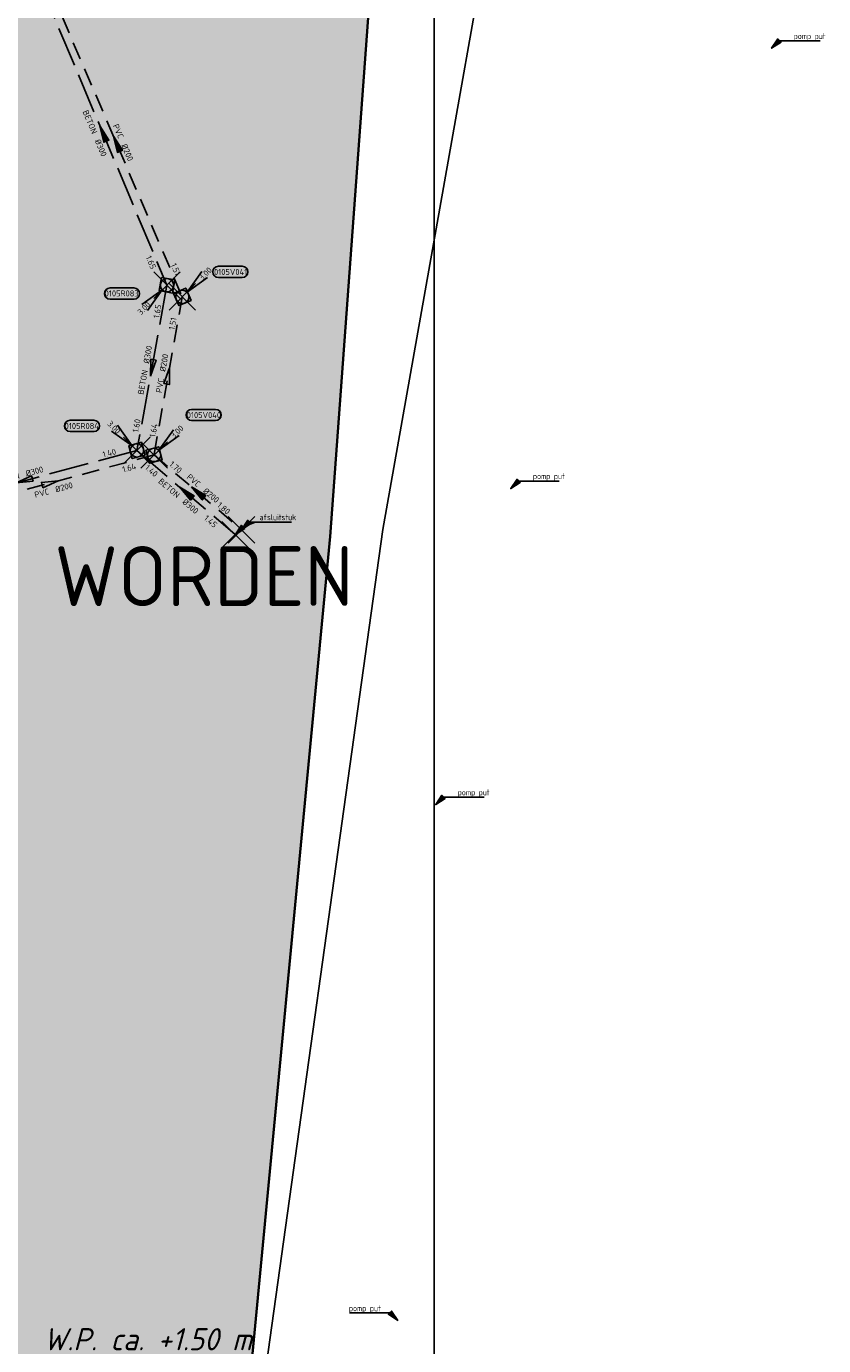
# Model space of a CAD drawing. Header units: metres. Extents: x 153214 to 171403, y 455965 to 463272.
# Tile 69 of 75: x 159009 to 159189, y 460456 to 460753. Entities that reach past the tile are written whole.
import ezdxf
from ezdxf.enums import TextEntityAlignment as Align

# ---------------------------------------------------------------- set-up
doc = ezdxf.new("R2010")
doc.units = ezdxf.units.M
doc.header["$PDMODE"] = 3
doc.header["$PDSIZE"] = 3
doc.linetypes.add('RI-DWA_PVC-SO', pattern=[6.4, 4, -2.4])
doc.linetypes.add('RI-HWA_BETON-SO', pattern=[11.4, 9, -2.4])
doc.layers.get('0').update_dxf_attribs({"lineweight": 25})
doc.layers.get('defpoints').update_dxf_attribs({"lineweight": 25})
for name, color, linetype in [('2025 hatch', 41, 'Continuous'), ('B-OI-RI-DWA_PUTNUMMER-S', 38, 'Continuous'), ('B-OI-RI-DWA_RIOOLLEIDING_PVC_200-G', 38, 'RI-DWA_PVC-SO'), ('B-OI-RI-HWA_PUTNUMMER-S', 154, 'Continuous'), ('B-OI-RI-HWA_RIOOLLEIDING_BETON_300-G', 154, 'RI-HWA_BETON-SO'), ('B-OI-T15-OPMERKINGEN', 124, 'Continuous'), ('B-RI-AP', 1, 'Continuous'), ('b-ri-t50-wp', 3, 'Continuous')]:
    doc.layers.add(name, color=color, linetype=linetype)
doc.layers.add('afsluitstuk', color=7, linetype='Continuous', plot=False)
doc.layers.add('inspectieput', color=7, linetype='Continuous', plot=False)
for name, color, linetype, lineweight in [('B-OI-RI-DWA_RIOOLPUT_INSPECTIEPUT-S', 38, 'Continuous', 25), ('B-OI-RI-DWA_STROOMRICHTING-S', 38, 'Continuous', 25), ('B-OI-RI-HWA_RIOOLPUT_INSPECTIEPUT-S', 154, 'Continuous', 25), ('B-OI-RI-HWA_STROOMRICHTING-S', 154, 'Continuous', 25), ('B-OI-RI-T18', 1, 'Continuous', 18), ('N-WE-RI-GRENS_WERK-G', 11, 'XX-WERKGRENS 1', 35), ('X-XX-AL-TEKENBLAD-KADER-G-OZ', 2, 'Continuous', 25)]:
    doc.layers.add(name, color=color, linetype=linetype, lineweight=lineweight)
doc.styles.add('NLCS-ISO', font='isocpeur.ttf')
doc.styles.add('NLCS-ISO-M750-T18_CURSIEF', font='NLCS-ISO.ttf', dxfattribs={"oblique": 15, "height": 1.35})
doc.styles.add('NLCS-ISO-M750-T35', font='NLCS-ISO.ttf', dxfattribs={"height": 2.625})
doc.styles.add('NLCS-ISO-M7500-T18', font='NLCS-ISO.ttf', dxfattribs={"height": 13.5})
doc.linetypes.add('XX-WERKGRENS 1', pattern='A,0,[137,NLCS.SHX,S=0.05,R=0,X=-0.55,Y=-0.675],-3', length=3)

# ---------------------------------------------------------------- blocks, each defined once
blk = doc.blocks.new('*U125')
at = {"ltscale": 0.1}
blk.add_hatch(color=256, dxfattribs=at).paths.add_polyline_path([(2.5, 0), (-2.5, -0.83), (-2.5, 0.83)])
at = {"ltscale": 0.1, "flags": 128}
blk.add_lwpolyline([(2.5, 0), (-2.5, -0.83), (-2.5, 0.83)], close=True, dxfattribs=at)
at = {"ltscale": 0.1, "style": 'NLCS-ISO'}
for tag, p in [('BOBL', (-23, -3.24)), ('MAT', (-1, -3.74))]:
    blk.add_attdef(tag, text='', height=1.8, dxfattribs=at).set_placement(p, align=Align.BOTTOM_RIGHT)
for tag, p in [('DIA', (1, -3.74)), ('BOBR', (22.05, -3.23))]:
    blk.add_attdef(tag, text='', height=1.8, dxfattribs=at).set_placement(p, align=Align.BOTTOM_LEFT)
at = {"layer": 'defpoints', "ltscale": 0.1, "style": 'NLCS-ISO', "flags": 1}
blk.add_attdef('JVA', text='', height=1.8, dxfattribs=at).set_placement((0, -1), align=Align.TOP_CENTER)
blk = doc.blocks.new('*U186')
at = {"ltscale": 0.1}
blk.add_hatch(color=256, dxfattribs=at).paths.add_polyline_path([(-2.5, 0), (2.5, -0.83), (2.5, 0.83)])
at = {"ltscale": 0.1, "flags": 128}
blk.add_lwpolyline([(-2.5, 0), (2.5, -0.83), (2.5, 0.83)], close=True, dxfattribs=at)
at = {"ltscale": 0.1, "style": 'NLCS-ISO'}
for tag, p in [('BOBL', (-7.95, 0)), ('MAT', (-1, 0.5))]:
    blk.add_attdef(tag, text='', height=1.8, dxfattribs=at).set_placement(p, align=Align.BOTTOM_RIGHT)
for tag, p in [('DIA', (1, 0.5)), ('BOBR', (7.01, 0))]:
    blk.add_attdef(tag, text='', height=1.8, dxfattribs=at).set_placement(p, align=Align.BOTTOM_LEFT)
at = {"layer": 'defpoints', "ltscale": 0.1, "style": 'NLCS-ISO', "flags": 1}
blk.add_attdef('JVA', text='', height=1.8, dxfattribs=at).set_placement((0, -1), align=Align.TOP_CENTER)
blk = doc.blocks.new('*U318')
at = {"ltscale": 0.1}
blk.add_hatch(color=256, dxfattribs=at).paths.add_polyline_path([(-2.5, 0), (2.5, -0.83), (2.5, 0.83)])
at = {"ltscale": 0.1, "flags": 128}
blk.add_lwpolyline([(-2.5, 0), (2.5, -0.83), (2.5, 0.83)], close=True, dxfattribs=at)
at = {"ltscale": 0.1, "style": 'NLCS-ISO'}
for tag, p in [('BOBL', (-40.78, 0)), ('MAT', (-1, 0.5))]:
    blk.add_attdef(tag, text='', height=1.8, dxfattribs=at).set_placement(p, align=Align.BOTTOM_RIGHT)
for tag, p in [('DIA', (1, 0.5)), ('BOBR', (39.84, -0.02))]:
    blk.add_attdef(tag, text='', height=1.8, dxfattribs=at).set_placement(p, align=Align.BOTTOM_LEFT)
at = {"layer": 'defpoints', "ltscale": 0.1, "style": 'NLCS-ISO', "flags": 1}
blk.add_attdef('JVA', text='', height=1.8, dxfattribs=at).set_placement((0, -1), align=Align.TOP_CENTER)
blk = doc.blocks.new('*U359')
at = {"ltscale": 0.1}
blk.add_hatch(color=256, dxfattribs=at).paths.add_polyline_path([(2.5, 0), (-2.5, -0.83), (-2.5, 0.83)])
at = {"ltscale": 0.1, "flags": 128}
blk.add_lwpolyline([(2.5, 0), (-2.5, -0.83), (-2.5, 0.83)], close=True, dxfattribs=at)
at = {"ltscale": 0.1, "style": 'NLCS-ISO'}
for tag, p in [('BOBL', (-14.81, 0)), ('MAT', (-1, 0.5))]:
    blk.add_attdef(tag, text='', height=1.8, dxfattribs=at).set_placement(p, align=Align.BOTTOM_RIGHT)
for tag, p in [('DIA', (1, 0.5)), ('BOBR', (13.86, 0))]:
    blk.add_attdef(tag, text='', height=1.8, dxfattribs=at).set_placement(p, align=Align.BOTTOM_LEFT)
at = {"layer": 'defpoints', "ltscale": 0.1, "style": 'NLCS-ISO', "flags": 1}
blk.add_attdef('JVA', text='', height=1.8, dxfattribs=at).set_placement((0, -1), align=Align.TOP_CENTER)
blk = doc.blocks.new('B-SRI-PUT_DWA-SO')
at = {"flags": 128}
blk.add_lwpolyline([(-2, 2), (2, 2), (2, -2), (-2, -2)], close=True, dxfattribs=at)
at = {"lineweight": -3, "flags": 128}
blk.add_lwpolyline([(2, -2), (2, 2), (-2, 2), (-2, -2)], close=True, dxfattribs=at)
at = {"lineweight": -3}
blk.add_circle((0, 0), 2, dxfattribs=at)
blk = doc.blocks.new('*U938')
for q in [(5.83, 7.6), (7.6, 5.83)]:
    blk.add_line((1.41, 1.41), q)
blk.add_lwpolyline([(18, 9.22), (10.85, 9.22, 1), (10.85, 5.84), (18, 5.84, 1)], format="xyb", close=True)
at = {"ltscale": 0.1, "style": 'NLCS-ISO'}
blk.add_attdef('PUTHGT', text='', height=1.8, rotation=45, dxfattribs=at).set_placement((5.39, 5.43), align=Align.MIDDLE_LEFT)
blk.add_attdef('PUTNR', text='', height=1.8, dxfattribs=at).set_placement((14.53, 7.5), align=Align.MIDDLE_CENTER)
blk = doc.blocks.new('*U367')
for q in [(5.83, 7.6), (7.6, 5.83)]:
    blk.add_line((1.41, 1.41), q)
blk.add_lwpolyline([(18.48, 13.72), (11.32, 13.72, 1), (11.32, 10.34), (18.48, 10.34, 1)], format="xyb", close=True)
at = {"ltscale": 0.1, "style": 'NLCS-ISO'}
blk.add_attdef('PUTHGT', text='', height=1.8, rotation=45, dxfattribs=at).set_placement((5.39, 5.43), align=Align.MIDDLE_LEFT)
blk.add_attdef('PUTNR', text='', height=1.8, dxfattribs=at).set_placement((15, 12), align=Align.MIDDLE_CENTER)
blk = doc.blocks.new('*U828')
at = {"ltscale": 0.1}
blk.add_hatch(color=256, dxfattribs=at).paths.add_polyline_path([(-2.5, 0), (2.5, -0.83), (2.5, 0.83)])
at = {"ltscale": 0.1, "flags": 128}
blk.add_lwpolyline([(-2.5, 0), (2.5, -0.83), (2.5, 0.83)], close=True, dxfattribs=at)
at = {"ltscale": 0.1, "style": 'NLCS-ISO'}
for tag, p in [('BOBL', (-25.76, 0)), ('MAT', (-1, 0.5))]:
    blk.add_attdef(tag, text='', height=1.8, dxfattribs=at).set_placement(p, align=Align.BOTTOM_RIGHT)
for tag, p in [('DIA', (1, 0.5)), ('BOBR', (24.81, -0.01))]:
    blk.add_attdef(tag, text='', height=1.8, dxfattribs=at).set_placement(p, align=Align.BOTTOM_LEFT)
at = {"layer": 'defpoints', "ltscale": 0.1, "style": 'NLCS-ISO', "flags": 1}
blk.add_attdef('JVA', text='', height=1.8, dxfattribs=at).set_placement((0, -1), align=Align.TOP_CENTER)
blk = doc.blocks.new('*U829')
at = {"ltscale": 0.1}
blk.add_hatch(color=256, dxfattribs=at).paths.add_polyline_path([(-2.5, 0), (2.5, -0.83), (2.5, 0.83)])
at = {"ltscale": 0.1, "flags": 128}
blk.add_lwpolyline([(-2.5, 0), (2.5, -0.83), (2.5, 0.83)], close=True, dxfattribs=at)
at = {"ltscale": 0.1, "style": 'NLCS-ISO'}
for tag, p in [('BOBL', (-10.12, -3.24)), ('MAT', (-1, -3.74))]:
    blk.add_attdef(tag, text='', height=1.8, dxfattribs=at).set_placement(p, align=Align.BOTTOM_RIGHT)
for tag, p in [('DIA', (1, -3.74)), ('BOBR', (9.17, -3.24))]:
    blk.add_attdef(tag, text='', height=1.8, dxfattribs=at).set_placement(p, align=Align.BOTTOM_LEFT)
at = {"layer": 'defpoints', "ltscale": 0.1, "style": 'NLCS-ISO', "flags": 1}
blk.add_attdef('JVA', text='', height=1.8, dxfattribs=at).set_placement((0, -1), align=Align.TOP_CENTER)
blk = doc.blocks.new('*U830')
at = {"ltscale": 0.1}
blk.add_hatch(color=256, dxfattribs=at).paths.add_polyline_path([(-2.5, 0), (2.5, -0.83), (2.5, 0.83)])
at = {"ltscale": 0.1, "flags": 128}
blk.add_lwpolyline([(-2.5, 0), (2.5, -0.83), (2.5, 0.83)], close=True, dxfattribs=at)
at = {"ltscale": 0.1, "style": 'NLCS-ISO'}
for tag, p in [('BOBL', (-15.91, 0)), ('MAT', (-1, 0.5))]:
    blk.add_attdef(tag, text='', height=1.8, dxfattribs=at).set_placement(p, align=Align.BOTTOM_RIGHT)
for tag, p in [('DIA', (1, 0.5)), ('BOBR', (14.96, 0))]:
    blk.add_attdef(tag, text='', height=1.8, dxfattribs=at).set_placement(p, align=Align.BOTTOM_LEFT)
at = {"layer": 'defpoints', "ltscale": 0.1, "style": 'NLCS-ISO', "flags": 1}
blk.add_attdef('JVA', text='', height=1.8, dxfattribs=at).set_placement((0, -1), align=Align.TOP_CENTER)
blk = doc.blocks.new('*U787')
at = {"ltscale": 0.1}
blk.add_hatch(color=256, dxfattribs=at).paths.add_polyline_path([(-2.5, 0), (2.5, -0.83), (2.5, 0.83)])
at = {"ltscale": 0.1, "flags": 128}
blk.add_lwpolyline([(-2.5, 0), (2.5, -0.83), (2.5, 0.83)], close=True, dxfattribs=at)
at = {"ltscale": 0.1, "style": 'NLCS-ISO'}
for tag, p in [('BOBL', (-40.16, -3.24)), ('MAT', (-1, -3.74))]:
    blk.add_attdef(tag, text='', height=1.8, dxfattribs=at).set_placement(p, align=Align.BOTTOM_RIGHT)
for tag, p in [('DIA', (1, -3.74)), ('BOBR', (39.22, -3.22))]:
    blk.add_attdef(tag, text='', height=1.8, dxfattribs=at).set_placement(p, align=Align.BOTTOM_LEFT)
at = {"layer": 'defpoints', "ltscale": 0.1, "style": 'NLCS-ISO', "flags": 1}
blk.add_attdef('JVA', text='', height=1.8, dxfattribs=at).set_placement((0, -1), align=Align.TOP_CENTER)
blk = doc.blocks.new('B-SRI-PUT_HWA-SO')
at = {"lineweight": -3, "flags": 128}
blk.add_lwpolyline([(-2, -2), (2, -2), (2, 2), (-2, 2)], close=True, dxfattribs=at)
at = {"lineweight": -3}
blk.add_circle((0, 0), 2, dxfattribs=at)
blk = doc.blocks.new('*U939')
for q in [(-7.6, 5.83), (-5.83, 7.6)]:
    blk.add_line((-1.41, 1.41), q)
blk.add_lwpolyline([(-20.07, 9.07), (-12.91, 9.07, -1), (-12.91, 5.68), (-20.07, 5.68, -1)], format="xyb", close=True)
at = {"ltscale": 0.1, "style": 'NLCS-ISO'}
blk.add_attdef('PUTNR', text='', height=1.8, dxfattribs=at).set_placement((-16.59, 7.34), align=Align.MIDDLE_CENTER)
blk.add_attdef('PUTHGT', text='', height=1.8, rotation=315, dxfattribs=at).set_placement((-8.44, 8.48), align=Align.MIDDLE_LEFT)
blk = doc.blocks.new('*U937')
for q in [(-7.6, -5.83), (-5.83, -7.6)]:
    blk.add_line((-1.41, -1.41), q)
blk.add_lwpolyline([(-17.11, -4.18), (-9.95, -4.18, 1), (-9.95, -0.8), (-17.11, -0.8, 1)], format="xyb", close=True)
at = {"ltscale": 0.1, "style": 'NLCS-ISO'}
blk.add_attdef('PUTNR', text='', height=1.8, dxfattribs=at).set_placement((-13.63, -0.66), align=Align.MIDDLE_CENTER)
blk.add_attdef('PUTHGT', text='', height=1.8, rotation=45, dxfattribs=at).set_placement((-8.44, -8.48), align=Align.MIDDLE_LEFT)

msp = doc.modelspace()

# ---------------------------------------------------------------- hatches: boundary and pattern name
at = {"layer": '2025 hatch', "transparency": 33554559}
h = msp.add_hatch(color=256, dxfattribs=at)
h.dxf.hatch_style = 1
h.paths.add_polyline_path([(159077.62, 460637.99), (159096.81, 460899.87), (158916.01, 460923.23), (158728.53, 460940.58), (158648.07, 460952.21), (158505.67, 460962.09), (158443.15, 460966.04), (158437.59, 460930.28), (158417.94, 460803.32), (158405.79, 460653.47), (158403.54, 460424.19), (158224.71, 460467.81), (158223.62, 460431.46), (158205.99, 460326.23), (158208, 460209.19), (158333.86, 460034.55), (158673.49, 460044.25), (158690.12, 459907.56), (158701.58, 459662.33), (158981.45, 459660.79), (159001.96, 459738.54), (159036.42, 459986.73), (159035.05, 460076.51), (159048.95, 460271.09), (159051.55, 460363.07), (159057.51, 460426.77)])

# ---------------------------------------------------------------- linework, layer by layer
at = {"layer": 'afsluitstuk'}
for p in [(159057.59, 460639.54), (159056.19, 460638.43)]:
    msp.add_point(p, dxfattribs=at)
at = {"layer": 'B-OI-RI-DWA_RIOOLLEIDING_PVC_200-G'}
for p, q in [((159014.63, 460761.14), (159044.26, 460692.05)), ((159044.26, 460692.05), (159037.88, 460656.4)), ((159037.88, 460656.4), (158991.03, 460643.79)), ((159037.88, 460656.4), (159057.59, 460639.54))]:
    msp.add_line(p, q, dxfattribs=at)
at = {"layer": 'B-OI-RI-HWA_RIOOLLEIDING_BETON_300-G'}
for p, q in [((159012, 460763.11), (159040.8, 460694.67)), ((159040.8, 460694.67), (159034.02, 460657.42)), ((159034.02, 460657.42), (158983.19, 460643.73)), ((159034.02, 460657.42), (159056.19, 460638.43))]:
    msp.add_line(p, q, dxfattribs=at)
at = {"layer": 'B-RI-AP', "flags": 128}
for points in [[(159177.16, 460748.11), (159179.29, 460749.52), (159178.57, 460750.24), (159177.16, 460748.11), (159178.69, 460750.12), (159178.81, 460750), (159177.16, 460748.11), (159179.05, 460749.76), (159179.17, 460749.64), (159177.16, 460748.11), (159178.87, 460749.82), (159188.11, 460749.82)], [(159118.35, 460648.81), (159120.48, 460650.21), (159119.76, 460650.94), (159118.35, 460648.81), (159119.88, 460650.82), (159120, 460650.7), (159118.35, 460648.81), (159120.24, 460650.45), (159120.36, 460650.33), (159118.35, 460648.81), (159120.06, 460650.52), (159129.28, 460650.52)], [(159056.2, 460638.42), (159058.33, 460639.82), (159057.61, 460640.55), (159056.2, 460638.42), (159057.73, 460640.43), (159057.85, 460640.31), (159056.2, 460638.42), (159058.09, 460640.06), (159058.21, 460639.94), (159056.2, 460638.42), (159057.92, 460640.13), (159060.71, 460641.25)], [(159057.59, 460639.54), (159059.72, 460640.95), (159059, 460641.67), (159057.59, 460639.54), (159059.12, 460641.55), (159059.24, 460641.43), (159057.59, 460639.54), (159059.48, 460641.19), (159059.6, 460641.07), (159057.59, 460639.54), (159059.3, 460641.25), (159068.92, 460641.25)], [(159101.4, 460577.55), (159103.53, 460578.96), (159102.81, 460579.68), (159101.4, 460577.55), (159102.93, 460579.56), (159103.05, 460579.44), (159101.4, 460577.55), (159103.29, 460579.2), (159103.41, 460579.08), (159101.4, 460577.55), (159103.11, 460579.26), (159112.35, 460579.26)], [(159092.86, 460461.22), (159090.73, 460462.63), (159091.45, 460463.35), (159092.86, 460461.22), (159091.33, 460463.23), (159091.21, 460463.11), (159092.86, 460461.22), (159090.97, 460462.87), (159090.85, 460462.75), (159092.86, 460461.22), (159091.15, 460462.93), (159081.97, 460462.93)]]:
    msp.add_lwpolyline(points, dxfattribs=at)
at = {"layer": 'defpoints', "color": 6, "flags": 128}
msp.add_lwpolyline([(159089.46, 460639.58), (159126.83, 460850.32), (158996.03, 460909.01), (158486.16, 460946.35), (158470.14, 460466.19), (158535.68, 460367), (158646.33, 460359.48), (158739.76, 460359.48), (158825.18, 460428.84), (159060.09, 460428.84)], close=True, dxfattribs=at)
msp.add_lwpolyline([(159089.46, 460639.58), (159126.83, 460850.32), (158996.03, 460909.01), (158486.16, 460946.35), (158470.14, 460466.19), (158535.68, 460367), (158646.33, 460359.48), (158739.76, 460359.48), (158825.18, 460428.84), (159060.09, 460428.84)], close=True, dxfattribs=at)
at = {"layer": 'inspectieput'}
for p in [(159040.8, 460694.67), (159044.26, 460692.05), (159034.02, 460657.42), (159037.88, 460656.4), (159037.88, 460656.4)]:
    msp.add_point(p, dxfattribs=at)
at = {"layer": 'N-WE-RI-GRENS_WERK-G', "ltscale": 0.5, "flags": 128}
msp.add_lwpolyline([(158443.15, 460966.04), (158505.67, 460962.09), (158648.07, 460952.21), (158728.53, 460940.58), (158916.01, 460923.23), (159096.81, 460899.87), (159077.62, 460637.99), (159057.51, 460426.77), (159051.55, 460363.07), (159048.95, 460271.09), (159035.05, 460076.51), (159036.42, 459986.73), (159001.96, 459738.54), (158981.45, 459660.79), (158701.58, 459662.33), (158690.12, 459907.56), (158673.49, 460044.25), (158333.86, 460034.55), (158208, 460209.19), (158205.99, 460326.23), (158223.62, 460431.46), (158224.71, 460467.81), (158403.54, 460424.19), (158405.79, 460653.47), (158417.94, 460803.32), (158437.59, 460930.28), (158443.15, 460966.04)], dxfattribs=at)
at = {"layer": 'X-XX-AL-TEKENBLAD-KADER-G-OZ', "elevation": -0.01, "flags": 128}
msp.add_lwpolyline([(159101.04, 460977.54), (158670.54, 460977.54), (158670.54, 460361.79), (158951.04, 460361.79), (158951.04, 460446.07), (159101.04, 460446.07)], close=True, dxfattribs=at)

# ---------------------------------------------------------------- block references
at = {"layer": 'B-OI-RI-DWA_PUTNUMMER-S', "xscale": 0.75, "yscale": 0.75, "zscale": 0.75}
for name, p, values in [('*U938', (159044.26, 460692.05), {'PUTNR': '0105V041', 'PUTHGT': '3.00'}), ('*U367', (159037.88, 460656.4), {'PUTNR': '0105V040', 'PUTHGT': '3.00'})]:
    msp.add_blockref(name, p, dxfattribs=at).add_auto_attribs(values)
at = {"layer": 'B-OI-RI-DWA_RIOOLPUT_INSPECTIEPUT-S', "xscale": 0.75, "yscale": 0.75, "zscale": 0.75}
for p, rotation in [((159044.26, 460692.05), 113.2107989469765), ((159037.88, 460656.4), 195.0616009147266)]:
    msp.add_blockref('B-SRI-PUT_DWA-SO', p, dxfattribs=dict(at, rotation=rotation))
at = {"layer": 'B-OI-RI-DWA_STROOMRICHTING-S', "xscale": 0.75, "yscale": 0.75, "zscale": 0.75}
for name, p, rotation, values in [('*U318', (159029.45, 460726.6), 293.2107989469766, {'MAT': 'PVC', 'DIA': '%%c200', 'BOBL': '1.26', 'BOBR': '1.51'}), ('*U359', (159041.07, 460674.22), 79.84045799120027, {'MAT': 'PVC', 'DIA': '%%c200', 'BOBL': '1.64', 'BOBR': '1.51'}), ('*U125', (159014.45, 460650.09), 15.06160091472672, {'MAT': 'PVC', 'DIA': '%%c200', 'BOBL': '1.80', 'BOBR': '1.64'}), ('*U186', (159047.73, 460647.97), 319.4739485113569, {'MAT': 'PVC', 'DIA': '%%c200', 'BOBL': '1.70', 'BOBR': '1.80'})]:
    msp.add_blockref(name, p, dxfattribs=dict(at, rotation=rotation)).add_auto_attribs(values)
at = {"layer": 'B-OI-RI-HWA_PUTNUMMER-S'}
ref = msp.add_blockref('*U937', (159040.8, 460694.67), dxfattribs=dict(at, xscale=0.75, yscale=0.75, zscale=0.75))
ref.add_attrib('PUTNR', '0105R083', dxfattribs={"layer": '0', "ltscale": 0.1, "height": 1.35, "style": 'NLCS-ISO'}).set_placement((159030.58, 460692.83), align=Align.MIDDLE_CENTER)
ref.add_attrib('PUTHGT', '3.00', dxfattribs={"layer": '0', "ltscale": 0.1, "height": 1.35, "rotation": 45, "style": 'NLCS-ISO'}).set_placement((159034.47, 460688.31), align=Align.MIDDLE_LEFT)
at = {"layer": 'B-OI-RI-HWA_PUTNUMMER-S', "xscale": 0.75, "yscale": 0.75, "zscale": 0.75}
msp.add_blockref('*U939', (159034.02, 460657.42), dxfattribs=at).add_auto_attribs({'PUTNR': '0105R084', 'PUTHGT': '3.00'})
at = {"layer": 'B-OI-RI-HWA_RIOOLPUT_INSPECTIEPUT-S'}
for p, xscale, yscale, zscale, rotation in [((159040.8, 460694.67), 0.7500000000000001, 0.7500000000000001, 0.7500000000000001, 259.686897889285), ((159034.02, 460657.42), 0.7499999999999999, 0.7499999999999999, 0.7499999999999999, 195.074794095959)]:
    msp.add_blockref('B-SRI-PUT_HWA-SO', p, dxfattribs=dict(at, xscale=xscale, yscale=yscale, zscale=zscale, rotation=rotation))
at = {"layer": 'B-OI-RI-HWA_STROOMRICHTING-S', "xscale": 0.75, "yscale": 0.75, "zscale": 0.75}
for name, p, rotation, values in [('*U787', (159026.4, 460728.89), 292.8238103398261, {'MAT': 'BETON', 'DIA': '%%c300', 'BOBL': '1.55', 'BOBR': '1.65'}), ('*U830', (159037.41, 460676.04), 79.68689788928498, {'MAT': 'BETON', 'DIA': '%%c300', 'BOBL': '1.60', 'BOBR': '1.65'}), ('*U828', (159008.61, 460650.57), 15.07479409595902, {'MAT': 'BETON', 'DIA': '%%c300', 'BOBL': '1.31', 'BOBR': '1.40'}), ('*U829', (159045.11, 460647.93), 319.4270252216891, {'MAT': 'BETON', 'DIA': '%%c300', 'BOBL': '1.40', 'BOBR': '1.45'})]:
    msp.add_blockref(name, p, dxfattribs=dict(at, rotation=rotation)).add_auto_attribs(values)

# ---------------------------------------------------------------- texts
at = {"layer": 'B-OI-RI-T18', "style": 'NLCS-ISO-M7500-T18'}
msp.add_text('EEN DEEL VAN DEZE STRENGEN DIENT ELK JAAR GEREINIGD TE WORDEN ', height=13.5, dxfattribs=at).set_placement((158491.28, 460622.32))
at = {"layer": 'B-OI-T15-OPMERKINGEN', "style": 'NLCS-ISO-M750-T18_CURSIEF', "width": 0.8}
for s, p in [('pomp put', (159182.14, 460750.19)), ('pomp put', (159123.33, 460650.95)), ('afsluitstuk', (159061.68, 460641.69)), ('pomp put', (159106.38, 460579.63)), ('pomp put', (159081.83, 460463.3))]:
    msp.add_text(s, height=1.35, dxfattribs=at).set_placement(p)
at = {"layer": 'b-ri-t50-wp', "style": 'NLCS-ISO-M750-T35', "oblique": 15}
msp.add_text('W.P. ca. +1.50 m', height=5, dxfattribs=at).set_placement((159012.95, 460454.49))

doc.saveas('drawing.dxf')
